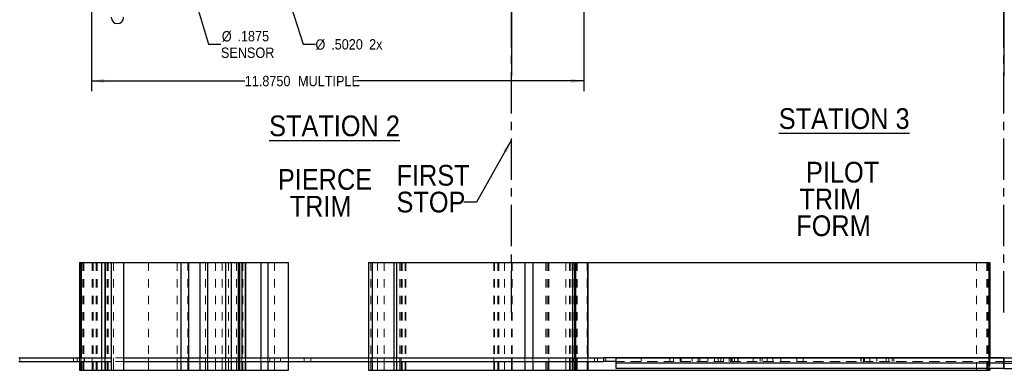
# Model space of a CAD drawing. Header units: inches. Extents: x 0.7 to 43.6, y 0.3 to 38.8.
# Tile 11 of 97: x 9.8 to 21.7, y 19.8 to 24. Entities that reach past the tile are written whole.
import ezdxf

# ---------------------------------------------------------------- set-up
doc = ezdxf.new("R2010")
doc.units = ezdxf.units.IN
doc.header["$MEASUREMENT"] = 0
doc.linetypes.add('CENTERX2', pattern=[0.8, 0.5, -0.1, 0.1, -0.1])
doc.linetypes.add('HIDDEN', pattern=[0.075, 0.05, -0.025])
doc.layers.add('SID-M-S', color=90, linetype='Continuous')
doc.styles.add('SLDTEXTSTYLE0', font='GOTHIC.TTF', dxfattribs={"width": 0.913})
doc.styles.get("Standard").update_dxf_attribs({"font": 'GOTHIC.TTF'})
doc.dimstyles.new('SLDDIMSTYLE1', dxfattribs={"dimtxt": 0.125, "dimasz": 0.156, "dimexe": 0, "dimexo": 0.0625, "dimgap": 0.03125, "dimtad": 0, "dimtih": 1, "dimtoh": 1, "dimdec": 4, "dimlfac": 2, "dimrnd": 1e-09, "dimzin": 4, "dimdsep": 46, "dimtxsty": 'SLDTEXTSTYLE0', "dimsah": 1, "dimcen": 0.09, "dimadec": 0, "dimazin": 1, "dimtfac": 1, "dimtdec": 4, "dimtofl": 0, "dimtmove": 0, "dimatfit": 3, "dimfxl": 0, "dimfrac": 2, "dimtolj": 1, "dimtzin": 12, "dimarcsym": 0})
doc.dimstyles.new('SLDDIMSTYLE2', dxfattribs={"dimtxt": 0.125, "dimasz": 0.156, "dimexe": 0, "dimexo": 0.0625, "dimgap": 0.03125, "dimtad": 0, "dimtih": 1, "dimtoh": 1, "dimdec": 4, "dimlfac": 2, "dimrnd": 1e-09, "dimzin": 4, "dimdsep": 46, "dimtxsty": 'SLDTEXTSTYLE0', "dimsah": 1, "dimcen": 0, "dimadec": 0, "dimazin": 1, "dimtfac": 1, "dimtdec": 4, "dimtofl": 0, "dimtmove": 0, "dimatfit": 3, "dimfxl": 0, "dimfrac": 2, "dimtolj": 1, "dimtzin": 12, "dimarcsym": 0})
doc.dimstyles.new('SLDDIMSTYLE4', dxfattribs={"dimtxt": 0.125, "dimasz": 0.156, "dimexe": 0, "dimexo": 0.0625, "dimgap": 0.03125, "dimtad": 0, "dimtih": 1, "dimtoh": 1, "dimdec": 4, "dimlfac": 2, "dimrnd": 1e-09, "dimzin": 12, "dimdsep": 46, "dimtxsty": 'SLDTEXTSTYLE0', "dimsah": 1, "dimcen": 0, "dimadec": 0, "dimazin": 3, "dimtfac": 1, "dimtdec": 4, "dimtofl": 0, "dimtmove": 0, "dimatfit": 3, "dimfxl": 0, "dimfrac": 2, "dimtolj": 1, "dimtzin": 12, "dimarcsym": 0})
doc.dimstyles.new('SLDDIMSTYLE5', dxfattribs={"dimtxt": 0.18, "dimasz": 0.156, "dimexe": 0, "dimexo": 0.0625, "dimgap": 0, "dimtad": 0, "dimtih": 1, "dimtoh": 1, "dimdec": 0, "dimrnd": 1e-09, "dimzin": 0, "dimdsep": 46, "dimtxsty": 'Standard', "dimsah": 1, "dimcen": 0.09, "dimadec": 0, "dimazin": 0, "dimtfac": 0.156, "dimtdec": 0, "dimtofl": 0, "dimtmove": 0, "dimatfit": 3, "dimfxl": 0, "dimfrac": 2, "dimtolj": 1, "dimtzin": 0, "dimarcsym": 0})

# ---------------------------------------------------------------- blocks, each defined once
blk = doc.blocks.new('_D_4')
for p, q in [((12.953, 24.524), (13.216, 23.694)), ((13.216, 23.694), (13.366, 23.694))]:
    blk.add_line(p, q)
blk.add_solid([(12.953, 24.524), (12.976, 24.368), (13.025, 24.383)])
at = {"char_height": 0.125, "attachment_point": 1, "style": 'SLDTEXTSTYLE0'}
for s, insert in [('%%c', (13.366, 23.753)), ('.5020', (13.555, 23.755)), (' 2x', (13.97, 23.755))]:
    blk.add_mtext(s, dxfattribs=dict(at, insert=insert))
blk = doc.blocks.new('_D_5')
for p, q in [((11.804, 24.599), (12.076, 23.694)), ((12.076, 23.694), (12.226, 23.694))]:
    blk.add_line(p, q)
blk.add_solid([(11.804, 24.599), (11.824, 24.442), (11.874, 24.457)])
at = {"char_height": 0.125, "attachment_point": 1, "style": 'SLDTEXTSTYLE0'}
for s, insert in [('%%c', (12.237, 23.852)), ('.1875', (12.425, 23.854)), ('SENSOR', (12.226, 23.654))]:
    blk.add_mtext(s, dxfattribs=dict(at, insert=insert))
blk = doc.blocks.new('_D_6')
for p, q in [((10.665, 24.594), (10.665, 23.126)), ((16.603, 24.594), (16.603, 23.126)), ((10.665, 23.251), (12.513, 23.251)), ((16.603, 23.251), (13.872, 23.251))]:
    blk.add_line(p, q)
for points in [[(10.665, 23.251), (10.821, 23.225), (10.821, 23.277)], [(16.603, 23.251), (16.447, 23.277), (16.447, 23.225)]]:
    blk.add_solid(points)
at = {"char_height": 0.125, "attachment_point": 1, "style": 'SLDTEXTSTYLE0'}
for s, insert in [('11.8750', (12.513, 23.312)), (' MULTIPLE', (13.113, 23.312))]:
    blk.add_mtext(s, dxfattribs=dict(at, insert=insert))

msp = doc.modelspace()

# ---------------------------------------------------------------- linework, layer by layer
for p, q in [((15.727959, 32.602839), (15.727959, 23.309277)), ((21.665459, 32.602839), (21.665459, 23.309277))]:
    msp.add_line(p, q)
at = {"color": 7, "linetype": 'CENTERX2'}
for p, q in [((15.727959, 20.456229), (15.727959, 27.706229)), ((21.665459, 20.456229), (21.665459, 27.706229))]:
    msp.add_line(p, q, dxfattribs=at)
at = {"color": 7, "linetype": 'HIDDEN', "lineweight": 18}
for p, q in [((10.522901, 21.05932), (10.522901, 19.75932)), ((10.559119, 21.05932), (10.559119, 19.75932)), ((10.565819, 21.05932), (10.565819, 19.75932)), ((10.572528, 21.05932), (10.572528, 19.75932)), ((10.672247, 21.05932), (10.672247, 19.75932)), ((10.685389, 21.05932), (10.685389, 19.75932)), ((10.722457, 21.05932), (10.722457, 19.75932)), ((10.727927, 21.05932), (10.727927, 19.75932)), ((10.733384, 21.05932), (10.733384, 19.75932)), ((10.828227, 21.05932), (10.828227, 19.75932)), ((10.853766, 21.05932), (10.853766, 19.75932)), ((10.86006, 21.05932), (10.86006, 19.75932)), ((10.866346, 21.05932), (10.866346, 19.75932)), ((10.929334, 21.05932), (10.929334, 19.75932)), ((11.353674, 21.05932), (11.353674, 19.75932)), ((11.700198, 21.05932), (11.700198, 19.75932)), ((11.82649, 21.05932), (11.82649, 19.75932)), ((11.827027, 21.05932), (11.827027, 19.75932)), ((11.829554, 21.05932), (11.829554, 19.75932)), ((12.04089, 21.05932), (12.04089, 19.75932)), ((12.160174, 21.05932), (12.160174, 19.75932)), ((12.239317, 21.05932), (12.239317, 19.75932)), ((12.240423, 19.75932), (12.240423, 21.05932)), ((12.315809, 21.05932), (12.315809, 19.75932)), ((12.415606, 21.05932), (12.415606, 19.75932)), ((12.43728, 21.05932), (12.43728, 19.75932)), ((12.447904, 21.05932), (12.447904, 19.75932)), ((12.476362, 21.05932), (12.476362, 19.75932)), ((12.483014, 21.05932), (12.483014, 19.75932)), ((12.489651, 21.05932), (12.489651, 19.75932)), ((12.52067, 21.05932), (12.52067, 19.75932)), ((12.873147, 19.75932), (12.873147, 21.05932)), ((14.006869, 21.05932), (14.006869, 19.75932)), ((14.034432, 21.05932), (14.034432, 19.75932)), ((14.111739, 21.05932), (14.111739, 19.75932)), ((14.195957, 21.05932), (14.195957, 19.75932)), ((14.381559, 21.05932), (14.381559, 19.75932)), ((14.399756, 21.05932), (14.399756, 19.75932)), ((14.410169, 21.05932), (14.410169, 19.75932)), ((14.445452, 21.05932), (14.445452, 19.75932)), ((14.450804, 21.05932), (14.450804, 19.75932)), ((14.456173, 21.05932), (14.456173, 19.75932)), ((15.517959, 21.05932), (15.517959, 19.75932)), ((15.524368, 21.05932), (15.524368, 19.75932)), ((15.563345, 21.05932), (15.563345, 19.75932)), ((15.57002, 21.05932), (15.57002, 19.75932)), ((15.576706, 21.05932), (15.576706, 19.75932)), ((15.642959, 21.05932), (15.642959, 19.75932)), ((15.729245, 21.05932), (15.729245, 19.75932)), ((15.73719, 21.05932), (15.73719, 19.75932)), ((16.145113, 21.05932), (16.145113, 19.75932)), ((16.145823, 21.05932), (16.145823, 19.75932)), ((16.146169, 21.05932), (16.146169, 19.75932)), ((16.146515, 19.75932), (16.146515, 21.05932)), ((16.147233, 21.05932), (16.147233, 19.75932)), ((16.169188, 21.05932), (16.169188, 19.75932)), ((16.179893, 21.05932), (16.179893, 19.75932)), ((16.38461, 21.05932), (16.38461, 19.75932)), ((16.386233, 21.05932), (16.386233, 19.75932)), ((16.428878, 21.05932), (16.428878, 19.75932)), ((16.443312, 21.05932), (16.443312, 19.75932)), ((16.485704, 21.05932), (16.485704, 19.75932)), ((16.513846, 21.05932), (16.513846, 19.75932)), ((16.519934, 21.05932), (16.519934, 19.75932)), ((16.642001, 21.05932), (16.642001, 19.75932)), ((21.335459, 21.05932), (21.335459, 19.75932)), ((21.460459, 21.05932), (21.460459, 19.75932)), ((21.470459, 21.05932), (21.470459, 19.75932)), ((21.487959, 21.05932), (21.487959, 19.75932)), ((9.79969, 19.86432), (9.79969, 19.90932)), ((9.79969, 19.86432), (9.79969, 19.90932)), ((9.79969, 19.86432), (9.79969, 19.90932)), ((10.44711, 19.90932), (10.44711, 19.86432)), ((10.44711, 19.90932), (10.44711, 19.86432)), ((10.448733, 19.86432), (10.448733, 19.90932)), ((10.448733, 19.86432), (10.448733, 19.90932)), ((10.491378, 19.86432), (10.491378, 19.90932)), ((10.491378, 19.86432), (10.491378, 19.90932)), ((10.522172, 19.90932), (10.522172, 19.86432)), ((10.522487, 19.86432), (10.522487, 19.90932)), ((10.522901, 19.90932), (10.522901, 19.86432)), ((10.526123, 19.90932), (10.526123, 19.86432)), ((10.539959, 19.90932), (10.539959, 19.86432)), ((10.539959, 19.90932), (10.539959, 19.86432)), ((10.576346, 19.86432), (10.576346, 19.90932)), ((10.576346, 19.86432), (10.576346, 19.90932)), ((10.582434, 19.86432), (10.582434, 19.90932)), ((10.582434, 19.86432), (10.582434, 19.90932)), ((10.672247, 19.90932), (10.672247, 19.86432)), ((10.673933, 19.90932), (10.673933, 19.86432)), ((10.790959, 19.86432), (10.790959, 19.90932)), ((10.790959, 19.86432), (10.790959, 19.90932)), ((10.826231, 19.90932), (10.826231, 19.86432)), ((10.827641, 19.90932), (10.827641, 19.86432)), ((10.829096, 19.90932), (10.829096, 19.86432)), ((10.829096, 19.90932), (10.829096, 19.86432)), ((11.052959, 19.90932), (10.902959, 19.90932)), ((11.052959, 19.86432), (10.902959, 19.86432)), ((10.929334, 19.86432), (10.929334, 19.90932)), ((10.929334, 19.86432), (10.929334, 19.90932)), ((11.353674, 19.86432), (11.353674, 19.90932)), ((11.700198, 19.86432), (11.700198, 19.90932)), ((11.700198, 19.86432), (11.700198, 19.90932)), ((11.743584, 19.90932), (11.743584, 19.86432)), ((11.743584, 19.90932), (11.743584, 19.86432)), ((11.82649, 19.90932), (11.82649, 19.86432)), ((11.827027, 19.86432), (11.827027, 19.90932)), ((11.829554, 19.86432), (11.829554, 19.90932)), ((11.837334, 19.86432), (11.837334, 19.90932)), ((11.837334, 19.86432), (11.837334, 19.90932)), ((11.970224, 19.90932), (11.970224, 19.86432)), ((11.970224, 19.90932), (11.970224, 19.86432)), ((12.04089, 19.86432), (12.04089, 19.90932)), ((12.04089, 19.86432), (12.04089, 19.90932)), ((12.062939, 19.90932), (12.062939, 19.86432)), ((12.062939, 19.90932), (12.062939, 19.86432)), ((12.160174, 19.86432), (12.160174, 19.90932)), ((12.160174, 19.86432), (12.160174, 19.90932)), ((12.239317, 19.86432), (12.239317, 19.90932)), ((12.239317, 19.86432), (12.239317, 19.90932)), ((12.240423, 19.86432), (12.240423, 19.90932)), ((12.240423, 19.86432), (12.240423, 19.90932)), ((12.281823, 19.90932), (12.281823, 19.86432)), ((12.281823, 19.90932), (12.281823, 19.86432)), ((12.315809, 19.86432), (12.315809, 19.90932)), ((12.349441, 19.90932), (12.349441, 19.86432)), ((12.349441, 19.90932), (12.349441, 19.86432)), ((12.415606, 19.86432), (12.415606, 19.90932)), ((12.434789, 19.90932), (12.434789, 19.86432)), ((12.434789, 19.90932), (12.434789, 19.86432)), ((12.43728, 19.90932), (12.43728, 19.86432)), ((12.447904, 19.90932), (12.447904, 19.86432)), ((12.45233, 19.86432), (12.45233, 19.90932)), ((12.45233, 19.86432), (12.45233, 19.90932)), ((12.479379, 19.90932), (12.479379, 19.86432)), ((12.479379, 19.90932), (12.479379, 19.86432)), ((12.521874, 19.90932), (12.521874, 19.86432)), ((12.521874, 19.90932), (12.521874, 19.86432)), ((12.523413, 19.86432), (12.523413, 19.90932)), ((12.523979, 19.86432), (12.523979, 19.90932)), ((12.707369, 19.86432), (12.707369, 19.90932)), ((12.707369, 19.90932), (12.707369, 19.86432)), ((12.789959, 19.90932), (12.789959, 19.86432)), ((12.789959, 19.90932), (12.789959, 19.86432)), ((12.814445, 19.86432), (12.814445, 19.90932)), ((12.814445, 19.86432), (12.814445, 19.90932)), ((12.873147, 19.86432), (12.873147, 19.90932)), ((12.943879, 19.86432), (12.943879, 19.90932)), ((12.943879, 19.86432), (12.943879, 19.90932)), ((13.040959, 19.86432), (13.040959, 19.90932)), ((13.040959, 19.86432), (13.040959, 19.90932)), ((13.231111, 19.86432), (13.231111, 19.90932)), ((13.231111, 19.86432), (13.231111, 19.90932)), ((13.308273, 19.86432), (13.308273, 19.90932)), ((13.308273, 19.86432), (13.308273, 19.90932)), ((14.004447, 19.90932), (14.004447, 19.86432)), ((14.004447, 19.90932), (14.004447, 19.86432)), ((14.006869, 19.90932), (14.006869, 19.86432)), ((14.034432, 19.90932), (14.034432, 19.86432)), ((14.04972, 19.90932), (14.04972, 19.86432)), ((14.04972, 19.90932), (14.04972, 19.86432)), ((14.111739, 19.90932), (14.111739, 19.86432)), ((14.195957, 19.90932), (14.195957, 19.86432)), ((14.308696, 19.90932), (14.308696, 19.86432)), ((14.308696, 19.90932), (14.308696, 19.86432)), ((14.343151, 19.90932), (14.343151, 19.86432)), ((14.343151, 19.90932), (14.343151, 19.86432)), ((14.381559, 19.90932), (14.381559, 19.86432)), ((14.399756, 19.90932), (14.399756, 19.86432)), ((14.400672, 19.90932), (14.400672, 19.86432)), ((15.517959, 19.90932), (15.517959, 19.86432)), ((15.517969, 19.86432), (15.517969, 19.90932)), ((15.729245, 19.86432), (15.729245, 19.90932)), ((15.73719, 19.86432), (15.73719, 19.90932)), ((15.889276, 19.90932), (15.889276, 19.86432)), ((15.889276, 19.90932), (15.889276, 19.86432)), ((15.987778, 19.90932), (15.987778, 19.86432)), ((15.987778, 19.90932), (15.987778, 19.86432)), ((16.178364, 19.86432), (16.178364, 19.90932)), ((16.179893, 19.90932), (16.179893, 19.86432)), ((16.38461, 19.90932), (16.38461, 19.86432)), ((16.386233, 19.86432), (16.386233, 19.90932)), ((16.428878, 19.86432), (16.428878, 19.90932)), ((16.443312, 19.90932), (16.443312, 19.86432)), ((16.464561, 19.90932), (16.464561, 19.86432)), ((16.464561, 19.90932), (16.464561, 19.86432)), ((16.477459, 19.90932), (16.477459, 19.86432)), ((16.49106, 19.86432), (16.49106, 19.90932)), ((16.49106, 19.86432), (16.49106, 19.90932)), ((16.499447, 19.90932), (16.499447, 19.86432)), ((16.513846, 19.86432), (16.513846, 19.90932)), ((16.519934, 19.86432), (16.519934, 19.90932)), ((16.649475, 19.90932), (16.649475, 19.86432)), ((16.650487, 19.86432), (16.650487, 19.90932)), ((16.728459, 19.86432), (16.728459, 19.90932)), ((16.765141, 19.90932), (16.765141, 19.86432)), ((16.766596, 19.90932), (16.766596, 19.86432)), ((16.866834, 19.86432), (16.866834, 19.90932)), ((21.665459, 19.86432), (16.990459, 19.86432)), ((16.990459, 19.86432), (21.665459, 19.86432)), ((21.665459, 19.84432), (16.990459, 19.84432)), ((17.291174, 19.86432), (17.291174, 19.90932)), ((17.637698, 19.86432), (17.637698, 19.90932)), ((17.681084, 19.90932), (17.681084, 19.86432)), ((17.76399, 19.90932), (17.76399, 19.86432)), ((17.764527, 19.86432), (17.764527, 19.90932)), ((17.767054, 19.86432), (17.767054, 19.90932)), ((17.774834, 19.86432), (17.774834, 19.90932)), ((17.907724, 19.90932), (17.907724, 19.86432)), ((17.97839, 19.86432), (17.97839, 19.90932)), ((18.000439, 19.90932), (18.000439, 19.86432)), ((18.097674, 19.86432), (18.097674, 19.90932)), ((18.176817, 19.86432), (18.176817, 19.90932)), ((18.177923, 19.86432), (18.177923, 19.90932)), ((18.219323, 19.90932), (18.219323, 19.86432)), ((18.253309, 19.86432), (18.253309, 19.90932)), ((18.286941, 19.90932), (18.286941, 19.86432)), ((18.353106, 19.86432), (18.353106, 19.90932)), ((18.372289, 19.90932), (18.372289, 19.86432)), ((18.37478, 19.90932), (18.37478, 19.86432)), ((18.385404, 19.90932), (18.385404, 19.86432)), ((18.38983, 19.86432), (18.38983, 19.90932)), ((18.416879, 19.90932), (18.416879, 19.86432)), ((18.459374, 19.90932), (18.459374, 19.86432)), ((18.460913, 19.86432), (18.460913, 19.90932)), ((18.644869, 19.86432), (18.644869, 19.90932)), ((18.727459, 19.90932), (18.727459, 19.86432)), ((18.751945, 19.86432), (18.751945, 19.90932)), ((18.751945, 19.86432), (18.751945, 19.90932)), ((18.810647, 19.86432), (18.810647, 19.90932)), ((18.881379, 19.86432), (18.881379, 19.90932)), ((18.881379, 19.86432), (18.881379, 19.90932)), ((18.978459, 19.86432), (18.978459, 19.90932)), ((19.168611, 19.86432), (19.168611, 19.90932)), ((19.168611, 19.86432), (19.168611, 19.90932)), ((19.245773, 19.86432), (19.245773, 19.90932)), ((19.245773, 19.86432), (19.245773, 19.90932)), ((19.941947, 19.90932), (19.941947, 19.86432)), ((19.944369, 19.90932), (19.944369, 19.86432)), ((19.971932, 19.90932), (19.971932, 19.86432)), ((19.98722, 19.90932), (19.98722, 19.86432)), ((20.049239, 19.90932), (20.049239, 19.86432)), ((20.133457, 19.90932), (20.133457, 19.86432)), ((20.246196, 19.90932), (20.246196, 19.86432)), ((20.280651, 19.90932), (20.280651, 19.86432)), ((20.319059, 19.90932), (20.319059, 19.86432)), ((20.337256, 19.90932), (20.337256, 19.86432)), ((20.338172, 19.90932), (20.338172, 19.86432)), ((21.484343, 19.90932), (21.484343, 19.78182)), ((21.497959, 19.90932), (21.497959, 19.78182)), ((21.665459, 19.86432), (22.777959, 19.86432)), ((21.665459, 19.84432), (22.777959, 19.84432)), ((21.666745, 19.86432), (21.666745, 19.90932))]:
    msp.add_line(p, q, dxfattribs=at)
msp.add_arc((10.977959, 24.018729), 0.075, 180, 0)
at = {"layer": 'SID-M-S'}
for p, q in [((10.522172, 21.05932), (10.522172, 19.90932)), ((10.522172, 21.05932), (10.526123, 21.05932)), ((10.526123, 21.05932), (10.539959, 21.05932)), ((10.526123, 21.05932), (10.526123, 19.90932)), ((10.539959, 21.05932), (10.539959, 19.90932)), ((10.539959, 21.05932), (10.790959, 21.05932)), ((10.790959, 19.90932), (10.790959, 21.05932)), ((10.790959, 21.05932), (10.826231, 21.05932)), ((10.826231, 21.05932), (10.826231, 19.90932)), ((10.826231, 21.05932), (10.829096, 21.05932)), ((10.829096, 21.05932), (10.902959, 21.05932)), ((10.829096, 21.05932), (10.829096, 19.90932)), ((10.902959, 21.05932), (11.052959, 21.05932)), ((10.902959, 21.05932), (10.902959, 19.75932)), ((11.052959, 21.05932), (11.743584, 21.05932)), ((11.052959, 21.05932), (11.052959, 19.75932)), ((11.743584, 21.05932), (11.743584, 19.90932)), ((11.743584, 21.05932), (11.837334, 21.05932)), ((11.837334, 19.90932), (11.837334, 21.05932)), ((11.837334, 21.05932), (11.970224, 21.05932)), ((11.970224, 21.05932), (12.062939, 21.05932)), ((11.970224, 21.05932), (11.970224, 19.90932)), ((12.062939, 21.05932), (12.281823, 21.05932)), ((12.062939, 21.05932), (12.062939, 19.90932)), ((12.281823, 21.05932), (12.349441, 21.05932)), ((12.281823, 21.05932), (12.281823, 19.90932)), ((12.349441, 21.05932), (12.434789, 21.05932)), ((12.349441, 21.05932), (12.349441, 19.90932)), ((12.434789, 21.05932), (12.45233, 21.05932)), ((12.434789, 21.05932), (12.434789, 19.90932)), ((12.45233, 19.90932), (12.45233, 21.05932)), ((12.45233, 21.05932), (12.479379, 21.05932)), ((12.479379, 21.05932), (12.521874, 21.05932)), ((12.479379, 21.05932), (12.479379, 19.90932)), ((12.521874, 21.05932), (12.523979, 21.05932)), ((12.521874, 21.05932), (12.521874, 19.90932)), ((12.523979, 19.90932), (12.523979, 21.05932)), ((12.523979, 21.05932), (12.707369, 21.05932)), ((12.707369, 21.05932), (12.789959, 21.05932)), ((12.707369, 21.05932), (12.707369, 19.90932)), ((12.789959, 21.05932), (12.789959, 19.90932)), ((12.789959, 21.05932), (13.040959, 21.05932)), ((13.040959, 19.90932), (13.040959, 21.05932)), ((14.004447, 21.05932), (14.004447, 19.90932)), ((14.004447, 21.05932), (14.04972, 21.05932)), ((14.04972, 21.05932), (14.308696, 21.05932)), ((14.04972, 21.05932), (14.04972, 19.90932)), ((14.308696, 21.05932), (14.343151, 21.05932)), ((14.308696, 21.05932), (14.308696, 19.90932)), ((14.343151, 21.05932), (15.889276, 21.05932)), ((14.343151, 21.05932), (14.343151, 19.90932)), ((15.889276, 21.05932), (15.987778, 21.05932)), ((15.889276, 21.05932), (15.889276, 19.90932)), ((15.987778, 21.05932), (16.464561, 21.05932)), ((15.987778, 21.05932), (15.987778, 19.90932)), ((16.464561, 21.05932), (16.49106, 21.05932)), ((16.464561, 21.05932), (16.464561, 19.90932)), ((16.49106, 19.90932), (16.49106, 21.05932)), ((16.49106, 21.05932), (16.499447, 21.05932)), ((16.499447, 21.05932), (16.649475, 21.05932)), ((16.499447, 21.05932), (16.499447, 19.90932)), ((16.649475, 21.05932), (16.650487, 21.05932)), ((16.649475, 21.05932), (16.649475, 19.90932)), ((16.650487, 19.90932), (16.650487, 21.05932)), ((16.650487, 21.05932), (21.484343, 21.05932)), ((21.484343, 21.05932), (21.497959, 21.05932)), ((21.484343, 21.05932), (21.484343, 19.90932)), ((21.497959, 21.05932), (21.497959, 19.90932)), ((9.790459, 19.90932), (10.902959, 19.90932)), ((9.790459, 19.86432), (10.902959, 19.86432)), ((10.522172, 19.86432), (10.522172, 19.75932)), ((10.526123, 19.86432), (10.526123, 19.75932)), ((10.539959, 19.86432), (10.539959, 19.75932)), ((10.790959, 19.75932), (10.790959, 19.86432)), ((10.826231, 19.86432), (10.826231, 19.75932)), ((10.829096, 19.86432), (10.829096, 19.75932)), ((11.052959, 19.90932), (15.727959, 19.90932)), ((11.052959, 19.86432), (15.727959, 19.86432)), ((11.743584, 19.86432), (11.743584, 19.75932)), ((11.837334, 19.75932), (11.837334, 19.86432)), ((11.970224, 19.86432), (11.970224, 19.75932)), ((12.062939, 19.86432), (12.062939, 19.75932)), ((12.281823, 19.86432), (12.281823, 19.75932)), ((12.349441, 19.86432), (12.349441, 19.75932)), ((12.434789, 19.86432), (12.434789, 19.75932)), ((12.45233, 19.75932), (12.45233, 19.86432)), ((12.479379, 19.86432), (12.479379, 19.75932)), ((12.521874, 19.86432), (12.521874, 19.75932)), ((12.523979, 19.75932), (12.523979, 19.86432)), ((12.707369, 19.86432), (12.707369, 19.75932)), ((12.789959, 19.86432), (12.789959, 19.75932)), ((13.040959, 19.75932), (13.040959, 19.86432)), ((14.004447, 19.86432), (14.004447, 19.75932)), ((14.04972, 19.86432), (14.04972, 19.75932)), ((14.308696, 19.86432), (14.308696, 19.75932)), ((14.343151, 19.86432), (14.343151, 19.75932)), ((15.727959, 19.90932), (15.727959, 19.86432)), ((15.727959, 19.90932), (16.840459, 19.90932)), ((15.727959, 19.90932), (15.727959, 19.86432)), ((15.727959, 19.86432), (16.840459, 19.86432)), ((15.889276, 19.86432), (15.889276, 19.75932)), ((15.987778, 19.86432), (15.987778, 19.75932)), ((16.464561, 19.86432), (16.464561, 19.75932)), ((16.49106, 19.75932), (16.49106, 19.86432)), ((16.499447, 19.86432), (16.499447, 19.75932)), ((16.649475, 19.86432), (16.649475, 19.75932)), ((16.650487, 19.75932), (16.650487, 19.86432)), ((16.840459, 19.90932), (16.840459, 19.86432)), ((16.990459, 19.90932), (16.840459, 19.90932)), ((16.990459, 19.86432), (16.840459, 19.86432)), ((21.665459, 19.90932), (16.990459, 19.90932)), ((16.990459, 19.84432), (16.990459, 19.90932)), ((16.990459, 19.90932), (21.665459, 19.90932)), ((21.665459, 19.84432), (16.990459, 19.84432)), ((16.990459, 19.78182), (16.990459, 19.84432)), ((21.665459, 19.90932), (22.777959, 19.90932)), ((21.665459, 19.90932), (21.665459, 19.84432)), ((21.665459, 19.84432), (21.665459, 19.90932)), ((21.665459, 19.84432), (21.665459, 19.78182)), ((21.665459, 19.84432), (22.777959, 19.84432)), ((21.665459, 19.78182), (21.665459, 19.84432)), ((10.522172, 19.75932), (10.526123, 19.75932)), ((10.526123, 19.75932), (10.539959, 19.75932)), ((10.539959, 19.75932), (10.790959, 19.75932)), ((10.790959, 19.75932), (10.826231, 19.75932)), ((10.826231, 19.75932), (10.829096, 19.75932)), ((10.829096, 19.75932), (10.902959, 19.75932)), ((10.902959, 19.75932), (11.052959, 19.75932)), ((11.052959, 19.75932), (11.743584, 19.75932)), ((11.743584, 19.75932), (11.837334, 19.75932)), ((11.837334, 19.75932), (11.970224, 19.75932)), ((11.970224, 19.75932), (12.062939, 19.75932)), ((12.062939, 19.75932), (12.281823, 19.75932)), ((12.281823, 19.75932), (12.349441, 19.75932)), ((12.349441, 19.75932), (12.434789, 19.75932)), ((12.434789, 19.75932), (12.45233, 19.75932)), ((12.45233, 19.75932), (12.479379, 19.75932)), ((12.479379, 19.75932), (12.521874, 19.75932)), ((12.521874, 19.75932), (12.523979, 19.75932)), ((12.523979, 19.75932), (12.707369, 19.75932)), ((12.707369, 19.75932), (12.789959, 19.75932)), ((12.789959, 19.75932), (13.040959, 19.75932)), ((14.004447, 19.75932), (14.04972, 19.75932)), ((14.04972, 19.75932), (14.308696, 19.75932)), ((14.308696, 19.75932), (14.343151, 19.75932)), ((14.343151, 19.75932), (15.889276, 19.75932)), ((15.889276, 19.75932), (15.987778, 19.75932)), ((15.987778, 19.75932), (16.464561, 19.75932)), ((16.464561, 19.75932), (16.49106, 19.75932)), ((16.49106, 19.75932), (16.499447, 19.75932)), ((16.499447, 19.75932), (16.649475, 19.75932)), ((16.649475, 19.75932), (16.650487, 19.75932)), ((16.650487, 19.75932), (21.484343, 19.75932)), ((21.665459, 19.78182), (16.990459, 19.78182)), ((21.484343, 19.78182), (21.484343, 19.75932)), ((21.484343, 19.75932), (21.497959, 19.75932)), ((21.497959, 19.78182), (21.497959, 19.75932)), ((21.665459, 19.78182), (22.777959, 19.78182))]:
    msp.add_line(p, q, dxfattribs=at)
msp.add_arc((10.977959, 24.018729), 0.075, 180, 0, dxfattribs=at)

# ---------------------------------------------------------------- texts
at = {"char_height": 0.25, "style": 'SLDTEXTSTYLE0'}
for s, insert, attachment_point in [('\\LSTATION 3', (19.740464, 22.921699), 2), ('\\LSTATION 2', (13.59569, 22.834156), 2), ('FIRST ', (14.342814, 22.237519), 1), ('PILOT   ', (19.721194, 22.275171), 2), ('PIERCE ', (13.48102, 22.187628), 2), ('TRIM', (13.427547, 21.864364), 2), ('STOP ', (14.342814, 21.914256), 1), ('TRIM', (19.572322, 21.951907), 2), ('FORM ', (19.611732, 21.628643), 2)]:
    msp.add_mtext(s, dxfattribs=dict(at, insert=insert, attachment_point=attachment_point))

# ---------------------------------------------------------------- dimensions: what is measured, and where the dimension line sits
for p1, p2, text, dimstyle, picture, middle in [((12.877583, 24.763377), (12.953335, 24.524081), '<> 2x', 'SLDDIMSTYLE2', '_D_4', (13.777554, 23.693714)), ((11.776955, 24.688617), (11.803963, 24.598842), '<>\\PSENSOR', 'SLDDIMSTYLE4', '_D_5', (12.538591, 23.693714))]:
    dim = msp.add_diameter_dim_2p(p1=p1, p2=p2, text=text, dimstyle=dimstyle)
    dim.commit()
    dim.dimension.update_dxf_attribs({"geometry": picture, "text_midpoint": middle, "dimtype": 163})
dim = msp.add_linear_dim(base=(16.602959, 23.251173), p1=(10.665459, 24.643729), p2=(16.602959, 24.643729), text='<> MULTIPLE', dimstyle='SLDDIMSTYLE1')
dim.commit()
dim.dimension.update_dxf_attribs({"geometry": '_D_6', "text_midpoint": (13.192478, 23.251173), "dimtype": 160})

# ---------------------------------------------------------------- leaders
msp.add_leader([(15.727959, 22.539052), (15.306434, 21.789341), (15.156434, 21.789341)], dimstyle='SLDDIMSTYLE5')

doc.saveas('drawing.dxf')
